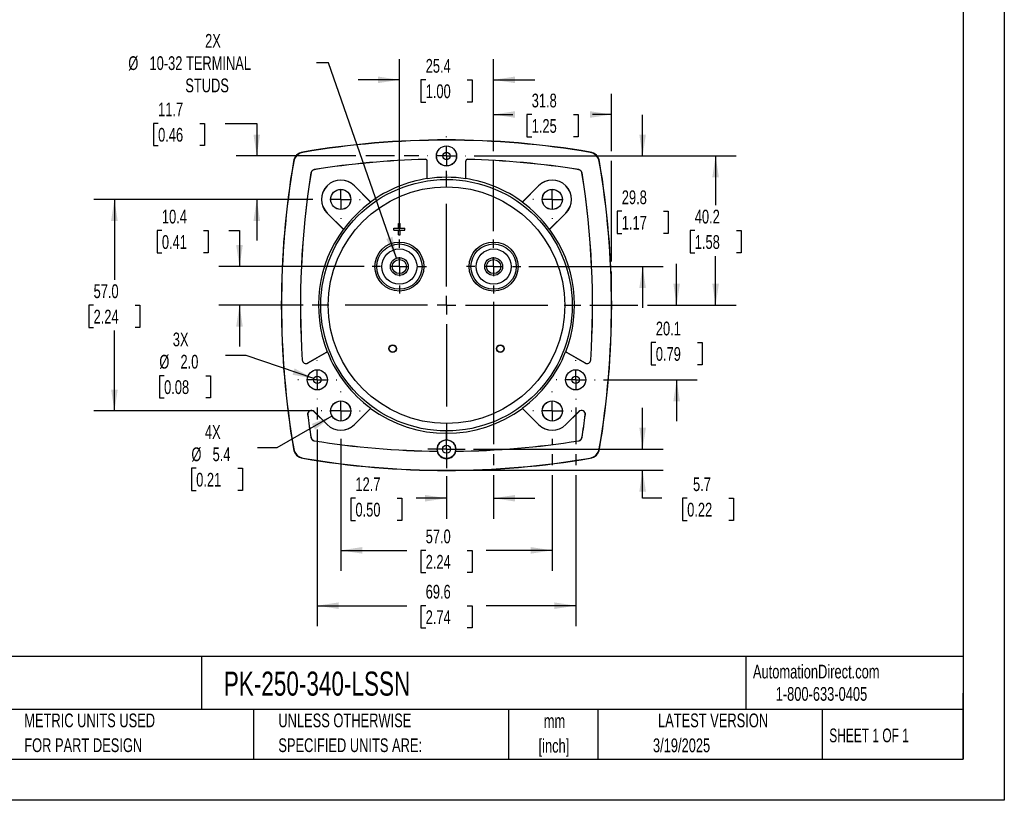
# Model space of a CAD drawing. Header units: millimetres. Extents: x 0 to 489, y 0 to 378.
# Tile 9 of 16: x 224 to 489, y 0 to 210. Entities that reach past the tile are written whole.
import ezdxf

# ---------------------------------------------------------------- set-up
doc = ezdxf.new("R2010")
doc.units = ezdxf.units.MM
doc.header["$LTSCALE"] = 1.75
doc.linetypes.add('CENTERX2', pattern=[20.32, 12.7, -2.54, 2.54, -2.54])
doc.layers.add('CENTER', color=40, linetype='CENTERX2')
doc.layers.add('DIMENSIONS', color=140, linetype='Continuous', lineweight=25)
doc.layers.add('TEXT', color=140, linetype='Continuous', lineweight=25)
doc.styles.add('SLDTEXTSTYLE0', font='TXT', dxfattribs={"width": 0.7})
doc.styles.add('SLDTEXTSTYLE1', font='TXT', dxfattribs={"width": 0.65})
doc.dimstyles.new('SLDDIMSTYLE0', dxfattribs={"dimtxt": 3.776514, "dimasz": 5.7785, "dimexe": 0, "dimexo": 0.0625, "dimgap": 0.944128, "dimtad": 0, "dimtih": 1, "dimtoh": 1, "dimrnd": 1e-09, "dimzin": 4, "dimdsep": 46, "dimtxsty": 'SLDTEXTSTYLE0', "dimsah": 1, "dimcen": 0.09, "dimadec": 0, "dimazin": 1, "dimtfac": 1, "dimtofl": 0, "dimtmove": 0, "dimatfit": 3, "dimfxl": 0, "dimfrac": 2, "dimtolj": 1, "dimtzin": 12, "dimarcsym": 0})
doc.dimstyles.new('SLDDIMSTYLE2', dxfattribs={"dimtxt": 3.776514, "dimasz": 5.7785, "dimexe": 0, "dimexo": 0.0625, "dimgap": 0.944128, "dimtad": 0, "dimtih": 1, "dimtoh": 1, "dimrnd": 1e-09, "dimzin": 12, "dimdsep": 46, "dimtxsty": 'SLDTEXTSTYLE0', "dimsah": 1, "dimcen": 0.09, "dimadec": 0, "dimazin": 3, "dimtfac": 1, "dimtmove": 0, "dimatfit": 0, "dimfxl": 0, "dimfrac": 2, "dimtolj": 1, "dimtzin": 12, "dimarcsym": 0})
doc.dimstyles.new('SLDDIMSTYLE3', dxfattribs={"dimtxt": 3.776514, "dimasz": 5.7785, "dimexe": 0, "dimexo": 0.0625, "dimgap": 0.944128, "dimtad": 0, "dimtih": 1, "dimtoh": 1, "dimrnd": 1e-09, "dimzin": 12, "dimdsep": 46, "dimtxsty": 'SLDTEXTSTYLE0', "dimsah": 1, "dimcen": 0.09, "dimadec": 0, "dimazin": 3, "dimtfac": 1, "dimtofl": 0, "dimtmove": 0, "dimatfit": 3, "dimfxl": 0, "dimfrac": 2, "dimtolj": 1, "dimtzin": 12, "dimarcsym": 0})
doc.dimstyles.new('SLDDIMSTYLE4', dxfattribs={"dimtxt": 3.776514, "dimasz": 5.7785, "dimexe": 0, "dimexo": 0.0625, "dimgap": 0.944128, "dimtad": 0, "dimtih": 1, "dimtoh": 1, "dimrnd": 1e-09, "dimzin": 12, "dimdsep": 46, "dimtxsty": 'SLDTEXTSTYLE0', "dimsah": 1, "dimcen": 0, "dimadec": 0, "dimazin": 3, "dimtfac": 1, "dimtofl": 0, "dimtmove": 0, "dimatfit": 3, "dimfxl": 0, "dimfrac": 2, "dimtolj": 1, "dimtzin": 12, "dimarcsym": 0})
doc.dimstyles.new('SLDDIMSTYLE5', dxfattribs={"dimtxt": 3.776514, "dimasz": 5.7785, "dimexe": 0, "dimexo": 0.0625, "dimgap": 0.944128, "dimtad": 0, "dimtih": 1, "dimtoh": 1, "dimrnd": 1e-09, "dimzin": 12, "dimdsep": 46, "dimtxsty": 'SLDTEXTSTYLE0', "dimsah": 1, "dimcen": 0, "dimadec": 0, "dimazin": 3, "dimtfac": 1, "dimtofl": 0, "dimtmove": 0, "dimatfit": 3, "dimfxl": 0, "dimfrac": 2, "dimtolj": 1, "dimtzin": 12, "dimarcsym": 0})
doc.dimstyles.new('SLDDIMSTYLE6', dxfattribs={"dimtxt": 3.776514, "dimasz": 5.7785, "dimexe": 0, "dimexo": 0.0625, "dimgap": 0.944128, "dimtad": 0, "dimtih": 1, "dimtoh": 1, "dimrnd": 1e-09, "dimzin": 4, "dimdsep": 46, "dimtxsty": 'SLDTEXTSTYLE0', "dimsah": 1, "dimcen": 0, "dimadec": 0, "dimazin": 1, "dimtfac": 1, "dimtofl": 0, "dimtmove": 0, "dimatfit": 3, "dimfxl": 0, "dimfrac": 2, "dimtolj": 1, "dimtzin": 12, "dimarcsym": 0})

# ---------------------------------------------------------------- blocks, each defined once
blk = doc.blocks.new('SW_NOTE_0_1')
at = {"layer": 'TEXT', "color": 0, "linetype": 'CENTERX2', "lineweight": 18, "char_height": 3.704, "attachment_point": 2, "style": 'SLDTEXTSTYLE0'}
for s, insert in [('mm', (4.98, 4.77)), ('[inch]', (4.83, -1.91))]:
    blk.add_mtext(s, dxfattribs=dict(at, insert=insert))
blk = doc.blocks.new('SW_NOTE_0_2')
at = {"layer": 'TEXT', "color": 0, "linetype": 'CENTERX2', "lineweight": 18, "char_height": 3.7042, "attachment_point": 1, "style": 'SLDTEXTSTYLE0'}
for s, insert in [('UNLESS OTHERWISE', (0, 4.77)), ('SPECIFIED UNITS ARE:', (0, -1.91))]:
    blk.add_mtext(s, dxfattribs=dict(at, insert=insert))
blk = doc.blocks.new('SW_NOTE_0_6')
at = {"layer": 'TEXT', "color": 0, "linetype": 'CENTERX2', "lineweight": 18, "char_height": 3.7042, "attachment_point": 1, "style": 'SLDTEXTSTYLE0'}
for s, insert in [('METRIC UNITS USED', (0, 4.77)), ('FOR PART DESIGN', (0, -1.91))]:
    blk.add_mtext(s, dxfattribs=dict(at, insert=insert))
blk = doc.blocks.new('_D_11')
at = {"layer": 'DIMENSIONS'}
for p, q in [((325.93, 153.29), (325.93, 199.65)), ((351.33, 174.91), (351.33, 199.65)), ((325.93, 194.09), (314.82, 194.09)), ((333.02, 194.09), (331.75, 194.09)), ((331.75, 194.09), (331.75, 188.09)), ((344.24, 194.09), (345.51, 194.09)), ((345.51, 194.09), (345.51, 188.09)), ((351.33, 194.09), (362.44, 194.09)), ((331.75, 188.09), (333.02, 188.09)), ((345.51, 188.09), (344.24, 188.09)), ((351.33, 153.29), (351.33, 172.25))]:
    blk.add_line(p, q, dxfattribs=at)
for points in [[(325.93, 194.09), (320.15, 194.98), (320.15, 193.2)], [(351.33, 194.09), (357.11, 193.2), (357.11, 194.98)]]:
    blk.add_solid(points, dxfattribs=at)
at = {"layer": 'DIMENSIONS', "char_height": 3.704, "attachment_point": 1, "style": 'SLDTEXTSTYLE0'}
for s, insert in [('25.4', (333.02, 199.71)), ('1.00', (333.02, 192.87))]:
    blk.add_mtext(s, dxfattribs=dict(at, insert=insert))
blk = doc.blocks.new('_D_12')
at = {"layer": 'DIMENSIONS'}
for p, q in [((351.33, 174.91), (351.33, 190.3)), ((383.08, 174.91), (383.08, 190.3)), ((351.33, 184.75), (356.48, 184.75)), ((361.59, 184.75), (360.32, 184.75)), ((360.32, 184.75), (360.32, 178.74)), ((372.82, 184.75), (374.08, 184.75)), ((374.08, 184.75), (374.08, 178.74)), ((383.08, 184.75), (377.93, 184.75)), ((360.32, 178.74), (361.59, 178.74)), ((374.08, 178.74), (372.82, 178.74)), ((351.33, 153.29), (351.33, 172.25)), ((383.08, 145.11), (383.08, 172.25)), ((383.08, 135.6), (383.08, 142.45))]:
    blk.add_line(p, q, dxfattribs=at)
for points in [[(351.33, 184.75), (357.11, 183.86), (357.11, 185.64)], [(383.08, 184.75), (377.3, 185.64), (377.3, 183.86)]]:
    blk.add_solid(points, dxfattribs=at)
at = {"layer": 'DIMENSIONS', "char_height": 3.704, "attachment_point": 1, "style": 'SLDTEXTSTYLE0'}
for s, insert in [('31.8', (361.59, 190.37)), ('1.25', (361.59, 183.52))]:
    blk.add_mtext(s, dxfattribs=dict(at, insert=insert))
blk = doc.blocks.new('_D_13')
at = {"layer": 'DIMENSIONS'}
for p, q in [((346.09, 173.58), (416.7, 173.58)), ((411.15, 173.58), (411.15, 160.33)), ((405.54, 153.48), (404.27, 153.48)), ((404.27, 153.48), (404.27, 147.48)), ((416.76, 153.48), (418.03, 153.48)), ((418.03, 153.48), (418.03, 147.48)), ((404.27, 147.48), (405.54, 147.48)), ((411.15, 133.38), (411.15, 146.63)), ((418.03, 147.48), (416.76, 147.48)), ((377.26, 133.38), (390.15, 133.38)), ((392.82, 133.38), (416.7, 133.38))]:
    blk.add_line(p, q, dxfattribs=at)
for points in [[(411.15, 173.58), (410.26, 167.8), (412.04, 167.8)], [(411.15, 133.38), (412.04, 139.16), (410.26, 139.16)]]:
    blk.add_solid(points, dxfattribs=at)
at = {"layer": 'DIMENSIONS', "char_height": 3.704, "attachment_point": 1, "style": 'SLDTEXTSTYLE0'}
for s, insert in [('40.2', (405.54, 159.1)), ('1.58', (405.54, 152.25))]:
    blk.add_mtext(s, dxfattribs=dict(at, insert=insert))
blk = doc.blocks.new('_D_14')
at = {"layer": 'DIMENSIONS'}
for p, q in [((391.48, 94.58), (391.48, 105.69)), ((345.91, 94.58), (397.04, 94.58)), ((340.85, 88.93), (397.04, 88.93)), ((391.48, 81.38), (391.48, 88.93)), ((396.68, 81.38), (391.48, 81.38)), ((403.49, 81.38), (402.22, 81.38)), ((402.22, 81.38), (402.22, 75.37)), ((414.71, 81.38), (415.98, 81.38)), ((415.98, 81.38), (415.98, 75.37)), ((402.22, 75.37), (403.49, 75.37)), ((415.98, 75.37), (414.71, 75.37))]:
    blk.add_line(p, q, dxfattribs=at)
for points in [[(391.48, 94.58), (392.37, 100.36), (390.59, 100.36)], [(391.48, 88.93), (390.59, 83.15), (392.37, 83.15)]]:
    blk.add_solid(points, dxfattribs=at)
at = {"layer": 'DIMENSIONS', "char_height": 3.704, "attachment_point": 1, "style": 'SLDTEXTSTYLE0'}
for s, insert in [('5.7', (405.06, 87)), ('0.22', (403.49, 80.15))]:
    blk.add_mtext(s, dxfattribs=dict(at, insert=insert))
blk = doc.blocks.new('_D_15')
at = {"layer": 'DIMENSIONS'}
for p, q in [((303.81, 105.82), (303.81, 102.57)), ((373.44, 105.8), (373.44, 95.91)), ((303.81, 99.9), (303.81, 46.87)), ((373.44, 93.25), (373.44, 90.26)), ((373.44, 87.6), (373.44, 46.87)), ((303.81, 52.43), (327.9, 52.43)), ((333.02, 52.43), (331.75, 52.43)), ((331.75, 52.43), (331.75, 46.43)), ((344.24, 52.43), (345.51, 52.43)), ((345.51, 52.43), (345.51, 46.43)), ((373.44, 52.43), (349.36, 52.43)), ((331.75, 46.43), (333.02, 46.43)), ((345.51, 46.43), (344.24, 46.43))]:
    blk.add_line(p, q, dxfattribs=at)
for points in [[(303.81, 52.43), (309.59, 51.54), (309.59, 53.32)], [(373.44, 52.43), (367.66, 53.32), (367.66, 51.54)]]:
    blk.add_solid(points, dxfattribs=at)
at = {"layer": 'DIMENSIONS', "char_height": 3.704, "attachment_point": 1, "style": 'SLDTEXTSTYLE0'}
for s, insert in [('69.6', (333.02, 58.05)), ('2.74', (333.02, 51.2))]:
    blk.add_mtext(s, dxfattribs=dict(at, insert=insert))
blk = doc.blocks.new('_D_16')
at = {"layer": 'DIMENSIONS'}
for p, q in [((260.91, 182.36), (259.64, 182.36)), ((259.64, 182.36), (259.64, 176.36)), ((272.13, 182.36), (273.4, 182.36)), ((273.4, 182.36), (273.4, 176.36)), ((278.94, 182.36), (287.5, 182.36)), ((287.5, 182.36), (287.5, 173.58)), ((259.64, 176.36), (260.91, 176.36)), ((273.4, 176.36), (272.13, 176.36)), ((314.22, 173.58), (281.94, 173.58)), ((324.6, 173.58), (316.89, 173.58)), ((331.17, 173.58), (327.26, 173.58)), ((302.65, 161.88), (281.94, 161.88)), ((287.5, 161.88), (287.5, 150.77))]:
    blk.add_line(p, q, dxfattribs=at)
for points in [[(287.5, 173.58), (288.39, 179.36), (286.61, 179.36)], [(287.5, 161.88), (286.61, 156.1), (288.39, 156.1)]]:
    blk.add_solid(points, dxfattribs=at)
at = {"layer": 'DIMENSIONS', "char_height": 3.704, "attachment_point": 1, "style": 'SLDTEXTSTYLE0'}
for s, insert in [('11.7', (260.91, 187.98)), ('0.46', (260.91, 181.14))]:
    blk.add_mtext(s, dxfattribs=dict(at, insert=insert))
blk = doc.blocks.new('_D_17')
at = {"layer": 'DIMENSIONS'}
for p, q in [((310.13, 97.4), (310.13, 61.78)), ((367.13, 97.4), (367.13, 95.91)), ((367.13, 93.25), (367.13, 90.26)), ((367.13, 87.6), (367.13, 61.78)), ((310.13, 67.33), (327.9, 67.33)), ((333.02, 67.33), (331.75, 67.33)), ((331.75, 67.33), (331.75, 61.33)), ((344.24, 67.33), (345.51, 67.33)), ((345.51, 67.33), (345.51, 61.33)), ((367.13, 67.33), (349.36, 67.33)), ((331.75, 61.33), (333.02, 61.33)), ((345.51, 61.33), (344.24, 61.33))]:
    blk.add_line(p, q, dxfattribs=at)
for points in [[(310.13, 67.33), (315.91, 66.45), (315.91, 68.22)], [(367.13, 67.33), (361.35, 68.22), (361.35, 66.45)]]:
    blk.add_solid(points, dxfattribs=at)
at = {"layer": 'DIMENSIONS', "char_height": 3.704, "attachment_point": 1, "style": 'SLDTEXTSTYLE0'}
for s, insert in [('57.0', (333.02, 72.95)), ('2.24', (333.02, 66.11))]:
    blk.add_mtext(s, dxfattribs=dict(at, insert=insert))
blk = doc.blocks.new('_D_18')
at = {"layer": 'DIMENSIONS'}
for p, q in [((351.33, 134.27), (351.33, 95.91)), ((351.33, 93.25), (351.33, 90.26)), ((351.33, 87.6), (351.33, 75.82)), ((338.63, 87.3), (338.63, 75.82)), ((314.09, 81.38), (312.83, 81.38)), ((312.83, 81.38), (312.83, 75.37)), ((325.32, 81.38), (326.58, 81.38)), ((326.58, 81.38), (326.58, 75.37)), ((338.63, 81.38), (330.43, 81.38)), ((351.33, 81.38), (362.44, 81.38)), ((312.83, 75.37), (314.09, 75.37)), ((326.58, 75.37), (325.32, 75.37))]:
    blk.add_line(p, q, dxfattribs=at)
for points in [[(338.63, 81.38), (332.85, 82.26), (332.85, 80.49)], [(351.33, 81.38), (357.11, 80.49), (357.11, 82.26)]]:
    blk.add_solid(points, dxfattribs=at)
at = {"layer": 'DIMENSIONS', "char_height": 3.704, "attachment_point": 1, "style": 'SLDTEXTSTYLE0'}
for s, insert in [('12.7', (314.09, 87)), ('0.50', (314.09, 80.15))]:
    blk.add_mtext(s, dxfattribs=dict(at, insert=insert))
blk = doc.blocks.new('_D_19')
at = {"layer": 'DIMENSIONS'}
for p, q in [((306.83, 198.67), (303.59, 198.67)), ((325.14, 146.05), (306.83, 198.67))]:
    blk.add_line(p, q, dxfattribs=at)
blk.add_solid([(325.14, 146.05), (324.08, 151.8), (322.4, 151.21)], dxfattribs=at)
at = {"layer": 'DIMENSIONS', "attachment_point": 1, "style": 'SLDTEXTSTYLE0'}
for s, insert, char_height in [('2X', (273.58, 206.45), 3.704), ('%%c', (252.88, 200.44), 3.704), ('10-32 TERMINAL', (258.59, 200.44), 3.7042), ('STUDS', (268.24, 194.44), 3.704)]:
    blk.add_mtext(s, dxfattribs=dict(at, insert=insert, char_height=char_height))
blk = doc.blocks.new('_D_20')
at = {"layer": 'DIMENSIONS'}
for p, q in [((307.77, 103.52), (292.9, 94.93)), ((292.9, 94.93), (287.71, 94.93)), ((271.17, 89.45), (269.9, 89.45)), ((269.9, 89.45), (269.9, 83.45)), ((282.39, 89.45), (283.66, 89.45)), ((283.66, 89.45), (283.66, 83.45)), ((269.9, 83.45), (271.17, 83.45)), ((283.66, 83.45), (282.39, 83.45))]:
    blk.add_line(p, q, dxfattribs=at)
blk.add_solid([(307.77, 103.52), (302.33, 101.4), (303.21, 99.86)], dxfattribs=at)
at = {"layer": 'DIMENSIONS', "char_height": 3.704, "attachment_point": 1, "style": 'SLDTEXTSTYLE0'}
for s, insert in [('4X', (273.52, 101.07)), ('%%c', (269.89, 95.07)), ('5.4', (275.59, 95.07)), ('0.21', (271.17, 88.22))]:
    blk.add_mtext(s, dxfattribs=dict(at, insert=insert))
blk = doc.blocks.new('_D_21')
at = {"layer": 'DIMENSIONS'}
for p, q in [((391.48, 173.58), (391.48, 184.69)), ((346.09, 173.58), (397.04, 173.58)), ((385.87, 158.68), (384.6, 158.68)), ((384.6, 158.68), (384.6, 152.68)), ((397.09, 158.68), (398.36, 158.68)), ((398.36, 158.68), (398.36, 152.68)), ((384.6, 152.68), (385.87, 152.68)), ((398.36, 152.68), (397.09, 152.68)), ((360.84, 143.78), (397.04, 143.78)), ((391.48, 143.78), (391.48, 132.67))]:
    blk.add_line(p, q, dxfattribs=at)
for points in [[(391.48, 173.58), (392.37, 179.36), (390.59, 179.36)], [(391.48, 143.78), (390.59, 138), (392.37, 138)]]:
    blk.add_solid(points, dxfattribs=at)
at = {"layer": 'DIMENSIONS', "char_height": 3.704, "attachment_point": 1, "style": 'SLDTEXTSTYLE0'}
for s, insert in [('29.8', (385.87, 164.3)), ('1.17', (385.87, 157.45))]:
    blk.add_mtext(s, dxfattribs=dict(at, insert=insert))
blk = doc.blocks.new('_D_22')
at = {"layer": 'DIMENSIONS'}
for p, q in [((302.65, 161.88), (243.57, 161.88)), ((249.13, 161.88), (249.13, 140.23)), ((243.52, 133.38), (242.25, 133.38)), ((242.25, 133.38), (242.25, 127.38)), ((254.74, 133.38), (256.01, 133.38)), ((256.01, 133.38), (256.01, 127.38)), ((242.25, 127.38), (243.52, 127.38)), ((256.01, 127.38), (254.74, 127.38)), ((249.13, 104.88), (249.13, 126.53)), ((302.65, 104.88), (243.57, 104.88))]:
    blk.add_line(p, q, dxfattribs=at)
for points in [[(249.13, 161.88), (248.24, 156.1), (250.02, 156.1)], [(249.13, 104.88), (250.02, 110.66), (248.24, 110.66)]]:
    blk.add_solid(points, dxfattribs=at)
at = {"layer": 'DIMENSIONS', "char_height": 3.704, "attachment_point": 1, "style": 'SLDTEXTSTYLE0'}
for s, insert in [('57.0', (243.52, 139)), ('2.24', (243.52, 132.15))]:
    blk.add_mtext(s, dxfattribs=dict(at, insert=insert))
blk = doc.blocks.new('_D_23')
at = {"layer": 'DIMENSIONS'}
for p, q in [((261.93, 153.48), (260.66, 153.48)), ((260.66, 153.48), (260.66, 147.48)), ((273.15, 153.48), (274.42, 153.48)), ((274.42, 153.48), (274.42, 147.48)), ((279.96, 153.48), (282.84, 153.48)), ((282.84, 153.48), (282.84, 143.78)), ((260.66, 147.48), (261.93, 147.48)), ((274.42, 147.48), (273.15, 147.48)), ((316.42, 143.78), (277.28, 143.78)), ((299.99, 133.38), (277.28, 133.38)), ((282.84, 133.38), (282.84, 122.27))]:
    blk.add_line(p, q, dxfattribs=at)
for points in [[(282.84, 143.78), (283.73, 149.56), (281.95, 149.56)], [(282.84, 133.38), (281.95, 127.6), (283.73, 127.6)]]:
    blk.add_solid(points, dxfattribs=at)
at = {"layer": 'DIMENSIONS', "char_height": 3.704, "attachment_point": 1, "style": 'SLDTEXTSTYLE0'}
for s, insert in [('10.4', (261.93, 159.1)), ('0.41', (261.93, 152.25))]:
    blk.add_mtext(s, dxfattribs=dict(at, insert=insert))
blk = doc.blocks.new('_D_24')
at = {"layer": 'DIMENSIONS'}
for p, q in [((400.65, 133.38), (400.65, 144.49)), ((377.26, 133.38), (390.15, 133.38)), ((392.82, 133.38), (406.2, 133.38)), ((395.04, 123.33), (393.77, 123.33)), ((393.77, 123.33), (393.77, 117.33)), ((406.26, 123.33), (407.53, 123.33)), ((407.53, 123.33), (407.53, 117.33)), ((393.77, 117.33), (395.04, 117.33)), ((407.53, 117.33), (406.26, 117.33)), ((380.93, 113.28), (406.2, 113.28)), ((400.65, 113.28), (400.65, 102.17))]:
    blk.add_line(p, q, dxfattribs=at)
for points in [[(400.65, 133.38), (401.54, 139.16), (399.76, 139.16)], [(400.65, 113.28), (399.76, 107.5), (401.54, 107.5)]]:
    blk.add_solid(points, dxfattribs=at)
at = {"layer": 'DIMENSIONS', "char_height": 3.704, "attachment_point": 1, "style": 'SLDTEXTSTYLE0'}
for s, insert in [('20.1', (395.04, 128.95)), ('0.79', (395.04, 122.1))]:
    blk.add_mtext(s, dxfattribs=dict(at, insert=insert))
blk = doc.blocks.new('_D_25')
at = {"layer": 'DIMENSIONS'}
for p, q in [((284.65, 119.87), (279.06, 119.87)), ((302.87, 113.61), (284.65, 119.87)), ((262.52, 114.39), (261.25, 114.39)), ((261.25, 114.39), (261.25, 108.39)), ((273.74, 114.39), (275.01, 114.39)), ((275.01, 114.39), (275.01, 108.39)), ((261.25, 108.39), (262.52, 108.39)), ((275.01, 108.39), (273.74, 108.39))]:
    blk.add_line(p, q, dxfattribs=at)
blk.add_solid([(302.87, 113.61), (297.69, 116.33), (297.12, 114.64)], dxfattribs=at)
at = {"layer": 'DIMENSIONS', "char_height": 3.704, "attachment_point": 1, "style": 'SLDTEXTSTYLE0'}
for s, insert in [('3X', (264.87, 126.01)), ('%%c', (261.24, 120.01)), ('2.0', (266.94, 120.01)), ('0.08', (262.52, 113.16))]:
    blk.add_mtext(s, dxfattribs=dict(at, insert=insert))
blk = doc.blocks.new('SW_CENTERMARKSYMBOL_0')
at = {"layer": 'CENTER', "color": 0}
for p, q in [((0, 5.08), (0, 36.41)), ((-5.08, 0), (-36.41, 0)), ((0, 0), (-2.54, 0)), ((0, 0), (0, 2.54)), ((0, 0), (0, -2.54)), ((0, 0), (2.54, 0)), ((5.08, 0), (36.41, 0)), ((0, -5.08), (0, -36.41))]:
    blk.add_line(p, q, dxfattribs=at)
blk = doc.blocks.new('SW_CENTERMARKSYMBOL_1')
at = {"layer": 'CENTER', "color": 0}
for p, q in [((0, 5.08), (0, 7.29)), ((-5.08, 0), (-7.29, 0)), ((0, 0), (-2.54, 0)), ((0, 0), (0, 2.54)), ((0, 0), (0, -2.54)), ((0, 0), (2.54, 0)), ((5.08, 0), (7.29, 0)), ((0, -5.08), (0, -7.29))]:
    blk.add_line(p, q, dxfattribs=at)
blk = doc.blocks.new('SW_CENTERMARKSYMBOL_2')
at = {"layer": 'CENTER', "color": 0}
for p, q in [((0, 5.08), (0, 7.29)), ((-5.08, 0), (-7.29, 0)), ((0, 0), (-2.54, 0)), ((0, 0), (0, 2.54)), ((0, 0), (0, -2.54)), ((0, 0), (2.54, 0)), ((5.08, 0), (7.29, 0)), ((0, -5.08), (0, -7.29))]:
    blk.add_line(p, q, dxfattribs=at)
blk = doc.blocks.new('SW_CENTERMARKSYMBOL_3')
at = {"layer": 'CENTER', "color": 0}
for p, q in [((0, 5.08), (0, 5.26)), ((-5.08, 0), (-5.26, 0)), ((0, 0), (-2.54, 0)), ((0, 0), (0, 2.54)), ((0, 0), (0, -2.54)), ((0, 0), (2.54, 0)), ((5.08, 0), (5.26, 0)), ((0, -5.08), (0, -5.26))]:
    blk.add_line(p, q, dxfattribs=at)
blk = doc.blocks.new('SW_CENTERMARKSYMBOL_4')
at = {"layer": 'CENTER', "color": 0}
for p, q in [((0, 5.08), (0, 5.24)), ((-5.08, 0), (-5.24, 0)), ((0, 0), (-2.54, 0)), ((0, 0), (0, 2.54)), ((0, 0), (0, -2.54)), ((0, 0), (2.54, 0)), ((5.08, 0), (5.24, 0)), ((0, -5.08), (0, -5.24))]:
    blk.add_line(p, q, dxfattribs=at)
blk = doc.blocks.new('SW_CENTERMARKSYMBOL_5')
at = {"layer": 'CENTER', "color": 0}
for p, q in [((0, 5.08), (0, 5.26)), ((-5.08, 0), (-5.26, 0)), ((0, 0), (-2.54, 0)), ((0, 0), (0, 2.54)), ((0, 0), (0, -2.54)), ((0, 0), (2.54, 0)), ((5.08, 0), (5.26, 0)), ((0, -5.08), (0, -5.26))]:
    blk.add_line(p, q, dxfattribs=at)
blk = doc.blocks.new('SW_CENTERMARKSYMBOL_6')
at = {"layer": 'CENTER', "color": 0}
for p, q in [((0, 5.08), (0, 5.26)), ((-5.08, 0), (-5.26, 0)), ((0, 0), (-2.54, 0)), ((0, 0), (0, 2.54)), ((0, 0), (0, -2.54)), ((0, 0), (2.54, 0)), ((5.08, 0), (5.26, 0)), ((0, -5.08), (0, -5.26))]:
    blk.add_line(p, q, dxfattribs=at)
blk = doc.blocks.new('SW_CENTERMARKSYMBOL_7')
at = {"layer": 'CENTER', "color": 0}
for p, q in [((0, 5.08), (0, 5.24)), ((-5.08, 0), (-5.24, 0)), ((0, 0), (-2.54, 0)), ((0, 0), (0, 2.54)), ((0, 0), (0, -2.54)), ((0, 0), (2.54, 0)), ((5.08, 0), (5.24, 0)), ((0, -5.08), (0, -5.24))]:
    blk.add_line(p, q, dxfattribs=at)
blk = doc.blocks.new('SW_CENTERMARKSYMBOL_8')
at = {"layer": 'CENTER', "color": 0}
for p, q in [((0, 5.08), (0, 5.26)), ((-5.08, 0), (-5.26, 0)), ((0, 0), (-2.54, 0)), ((0, 0), (0, 2.54)), ((0, 0), (0, -2.54)), ((0, 0), (2.54, 0)), ((5.08, 0), (5.26, 0)), ((0, -5.08), (0, -5.26))]:
    blk.add_line(p, q, dxfattribs=at)
blk = doc.blocks.new('SW_CENTERMARKSYMBOL_9')
at = {"layer": 'CENTER', "color": 0}
for p, q in [((0, 2.54), (0, 5.06)), ((-2.54, 0), (-5.06, 0)), ((0, 0), (-2.54, 0)), ((0, 0), (0, 2.54)), ((0, 0), (0, -2.54)), ((0, 0), (2.54, 0)), ((2.54, 0), (5.06, 0)), ((0, -2.54), (0, -5.06))]:
    blk.add_line(p, q, dxfattribs=at)
blk = doc.blocks.new('SW_CENTERMARKSYMBOL_10')
at = {"layer": 'CENTER', "color": 0}
for p, q in [((0, 5.08), (0, 5.26)), ((-5.08, 0), (-5.26, 0)), ((0, 0), (-2.54, 0)), ((0, 0), (0, 2.54)), ((0, 0), (0, -2.54)), ((0, 0), (2.54, 0)), ((5.08, 0), (5.26, 0)), ((0, -5.08), (0, -5.26))]:
    blk.add_line(p, q, dxfattribs=at)

msp = doc.modelspace()

# ---------------------------------------------------------------- linework, layer by layer
at = {"color": 7, "linetype": 'Continuous'}
for p, q in [((488.954, 377.83), (488.954, 0.005)), ((488.954, 0.005), (0.004, 0.005))]:
    msp.add_line(p, q, dxfattribs=at)
for p, q in [((299.913, 174.548), (299.902, 174.616)), ((332.916, 172.675), (332.917, 172.658)), ((344.342, 172.658), (344.342, 172.675)), ((377.345, 174.548), (377.357, 174.616)), ((297.393, 172.108), (297.461, 172.096)), ((302.955, 169.883), (302.952, 169.9)), ((333.447, 172.158), (333.429, 172.158)), ((333.429, 167.482), (333.429, 172.158)), ((333.447, 167.45), (333.447, 172.158)), ((343.812, 167.45), (343.812, 172.158)), ((343.829, 172.158), (343.812, 172.158)), ((343.829, 167.482), (343.829, 172.158)), ((374.306, 169.9), (374.303, 169.883)), ((379.797, 172.096), (379.865, 172.108)), ((302.109, 169.057), (302.126, 169.054)), ((333.447, 167.45), (333.429, 167.482)), ((343.829, 167.482), (343.812, 167.45)), ((375.132, 169.054), (375.149, 169.057)), ((313.806, 165.557), (313.794, 165.545)), ((318.203, 161.136), (313.794, 165.545)), ((313.806, 165.557), (318.192, 161.171)), ((359.055, 161.136), (363.464, 165.545)), ((359.066, 161.171), (363.452, 165.557)), ((363.464, 165.545), (363.452, 165.557)), ((318.192, 161.171), (318.203, 161.136)), ((359.055, 161.136), (359.066, 161.171)), ((306.464, 158.216), (306.452, 158.203)), ((310.838, 153.817), (306.452, 158.203)), ((310.874, 153.806), (306.464, 158.216)), ((366.385, 153.806), (370.794, 158.216)), ((370.806, 158.203), (366.42, 153.817)), ((370.806, 158.203), (370.794, 158.216)), ((324.429, 153.63), (324.429, 154.13)), ((324.429, 154.13), (325.679, 154.13)), ((325.679, 154.13), (325.679, 155.38)), ((325.679, 155.38), (326.179, 155.38)), ((326.179, 154.13), (326.179, 155.38)), ((326.179, 154.13), (327.429, 154.13)), ((327.429, 153.63), (327.429, 154.13)), ((310.874, 153.806), (310.838, 153.817)), ((324.429, 153.63), (325.679, 153.63)), ((325.679, 152.38), (325.679, 153.63)), ((325.679, 152.38), (326.179, 152.38)), ((326.179, 153.63), (327.429, 153.63)), ((326.179, 152.38), (326.179, 153.63)), ((366.42, 153.817), (366.385, 153.806)), ((301.262, 117.811), (306.496, 120.832)), ((306.533, 120.834), (301.271, 117.796)), ((306.496, 120.832), (306.533, 120.834)), ((370.726, 120.834), (370.763, 120.832)), ((375.987, 117.796), (370.726, 120.834)), ((370.763, 120.832), (375.996, 117.811)), ((299.747, 118.61), (299.765, 118.611)), ((301.262, 117.811), (301.271, 117.796)), ((375.987, 117.796), (375.996, 117.811)), ((377.494, 118.611), (377.511, 118.61)), ((301.22, 103.899), (301.202, 103.897)), ((302.931, 104.749), (302.918, 104.737)), ((306.452, 101.203), (302.918, 104.737)), ((302.931, 104.749), (306.464, 101.216)), ((313.794, 101.216), (318.203, 105.625)), ((318.192, 105.589), (313.806, 101.203)), ((318.203, 105.625), (318.192, 105.589)), ((359.066, 105.589), (359.055, 105.625)), ((359.055, 105.625), (363.464, 101.216)), ((359.066, 105.589), (363.452, 101.203)), ((370.794, 101.216), (374.328, 104.749)), ((374.34, 104.737), (370.806, 101.203)), ((374.34, 104.737), (374.328, 104.749)), ((376.038, 103.899), (376.056, 103.897)), ((306.464, 101.216), (306.452, 101.203)), ((313.794, 101.216), (313.806, 101.203)), ((363.452, 101.203), (363.464, 101.216)), ((370.794, 101.216), (370.806, 101.203)), ((302.126, 97.706), (302.109, 97.703)), ((302.952, 96.86), (302.955, 96.878)), ((374.303, 96.878), (374.306, 96.86)), ((375.149, 97.703), (375.132, 97.706)), ((297.461, 94.664), (297.393, 94.653)), ((336.186, 94.043), (336.172, 94.026)), ((341.087, 94.026), (341.073, 94.043)), ((379.797, 94.664), (379.865, 94.653)), ((299.913, 92.212), (299.902, 92.144)), ((377.345, 92.212), (377.357, 92.144))]:
    msp.add_line(p, q)
for centre, radius in [((338.629, 173.58), 2.719), ((338.629, 173.58), 2.7), ((338.629, 173.58), 1), ((338.629, 133.38), 33.873), ((338.629, 133.383), 31.873), ((310.129, 161.88), 2.719), ((310.129, 161.88), 2.7), ((367.129, 161.88), 2.719), ((367.129, 161.88), 2.7), ((325.929, 143.78), 6.611), ((325.929, 143.78), 6.1), ((351.329, 143.78), 6.611), ((351.329, 143.78), 6.1), ((325.929, 143.78), 4.75), ((325.929, 143.78), 2.4), ((351.329, 143.78), 4.75), ((351.329, 143.78), 2.4), ((325.929, 143.78), 1.9), ((351.329, 143.78), 1.9), ((324.129, 121.68), 1.015), ((324.129, 121.68), 0.95), ((353.129, 121.68), 1.015), ((353.129, 121.68), 0.95), ((303.815, 113.28), 2.719), ((303.815, 113.28), 2.7), ((303.815, 113.28), 1), ((373.443, 113.28), 2.719), ((373.443, 113.28), 2.7), ((373.443, 113.28), 1), ((310.129, 104.88), 2.719), ((310.129, 104.88), 2.7), ((367.129, 104.88), 2.719), ((367.129, 104.88), 2.7), ((338.629, 94.58), 2.5), ((338.629, 94.58), 1.1)]:
    msp.add_circle(centre, radius)
for centre, radius, start, end in [((338.629, -52.17), 230.069, 80.30927, 99.69073), ((338.629, -52.17), 230, 80.30927, 99.69073), ((300.418, 171.591), 3.069, 99.69073, 170.30927), ((300.418, 171.591), 3, 99.69073, 170.30927), ((338.629, -52.17), 224.917, 91.45549, 99.12688), ((338.629, -52.17), 224.9, 91.45549, 99.12688), ((332.929, 172.158), 0.517, 0, 91.4388), ((332.929, 172.158), 0.5, 0, 91.43822), ((344.329, 172.158), 0.517, 88.5612, 180), ((344.329, 172.158), 0.5, 88.56178, 180), ((338.629, -52.17), 224.917, 80.87312, 88.54451), ((338.629, -52.17), 224.9, 80.87312, 88.54451), ((376.84, 171.591), 3, 9.69073, 80.30927), ((376.84, 171.591), 3.069, 9.69073, 80.30927), ((524.179, 133.38), 230.069, 170.30927, 189.69073), ((524.179, 133.38), 230, 170.30927, 189.69073), ((303.114, 168.895), 1.017, 99.12688, 170.87312), ((303.114, 168.895), 1, 99.12688, 170.87312), ((374.144, 168.895), 1, 9.12688, 80.87312), ((374.144, 168.895), 1.017, 9.12688, 80.87312), ((153.079, 133.38), 230, 350.30927, 9.69073), ((153.079, 133.38), 230.069, 350.30927, 9.69073), ((524.179, 133.38), 224.917, 170.87312, 183.76525), ((524.179, 133.38), 224.9, 170.87312, 183.76525), ((338.629, 133.38), 34.497, 98.66981, 126.33019), ((338.629, 133.38), 34.462, 81.3507, 98.6493), ((338.629, 133.38), 34.497, 53.66981, 81.33019), ((153.079, 133.38), 224.9, 356.23475, 9.12688), ((153.079, 133.38), 224.917, 356.23475, 9.12688), ((310.129, 161.88), 5.2, 45, 225), ((310.129, 161.88), 5.183, 45, 225), ((367.129, 161.88), 5.2, 315, 135), ((367.129, 161.88), 5.183, 315, 135), ((338.629, 133.38), 34.462, 126.3507, 143.6493), ((338.629, 133.38), 34.462, 36.3507, 53.6493), ((338.629, 133.38), 34.497, 143.66981, 201.33019), ((338.629, 133.38), 34.497, 338.66981, 36.33019), ((338.629, 133.38), 34.462, 201.3507, 233.6493), ((338.629, 133.38), 34.462, 306.3507, 338.6493), ((300.762, 118.677), 1.017, 183.76533, 300), ((300.762, 118.677), 1, 183.76533, 300), ((376.496, 118.677), 1.017, 240, 356.23467), ((376.496, 118.677), 1, 240, 356.23467), ((302.211, 104.03), 1.017, 45, 187.53235), ((524.179, 133.38), 224.917, 187.53235, 189.12688), ((302.211, 104.03), 1, 45, 187.53235), ((524.179, 133.38), 224.9, 187.53235, 189.12688), ((338.629, 133.38), 34.497, 233.66981, 306.33019), ((375.047, 104.03), 1.017, 352.46765, 135), ((375.047, 104.03), 1, 352.46765, 135), ((153.079, 133.38), 224.9, 350.87312, 352.46765), ((153.079, 133.38), 224.917, 350.87312, 352.46765), ((310.129, 104.88), 5.2, 225, 315), ((310.129, 104.88), 5.183, 225, 315), ((367.129, 104.88), 5.2, 225, 315), ((367.129, 104.88), 5.183, 225, 315), ((303.114, 97.865), 1.017, 189.12688, 260.87312), ((303.114, 97.865), 1, 189.12688, 260.87312), ((338.629, 318.93), 224.917, 260.87312, 269.37395), ((338.629, 318.93), 224.9, 260.87312, 269.37748), ((338.629, 94.58), 2.502, 347.61143, 192.38857), ((338.629, 318.93), 224.9, 270.62252, 279.12688), ((338.629, 318.93), 224.917, 270.62605, 279.12688), ((374.144, 97.865), 1, 279.12688, 350.87312), ((374.144, 97.865), 1.017, 279.12688, 350.87312), ((300.418, 95.169), 3.069, 189.69073, 260.30927), ((300.418, 95.169), 3, 189.69073, 260.30927), ((338.629, 94.58), 2.519, 192.70446, 347.29554), ((376.84, 95.169), 3, 279.69073, 350.30927), ((376.84, 95.169), 3.069, 279.69073, 350.30927), ((338.629, 318.93), 230.069, 260.30927, 279.69073), ((338.629, 318.93), 230, 260.30927, 279.69073)]:
    msp.add_arc(centre, radius, start, end)
at = {"layer": 'TEXT'}
for p, q in [((477.837, 366.712), (477.837, 11.112)), ((477.837, 38.721), (11.112, 38.721)), ((272.578, 38.721), (272.578, 24.447)), ((419.257, 38.721), (419.257, 24.447)), ((477.837, 11.112), (477.837, 28.892)), ((477.837, 24.447), (11.112, 24.447)), ((286.615, 24.447), (286.615, 11.112)), ((355.293, 24.447), (355.293, 11.112)), ((379.421, 24.447), (379.421, 11.112)), ((439.86, 24.447), (439.86, 11.112)), ((11.112, 11.112), (477.837, 11.112))]:
    msp.add_line(p, q, dxfattribs=at)

# ---------------------------------------------------------------- block references
at = {"layer": 'CENTER'}
for name, p in [('SW_CENTERMARKSYMBOL_4', (338.629, 173.58)), ('SW_CENTERMARKSYMBOL_0', (338.629, 133.38)), ('SW_CENTERMARKSYMBOL_3', (310.129, 161.88)), ('SW_CENTERMARKSYMBOL_5', (367.129, 161.88)), ('SW_CENTERMARKSYMBOL_2', (325.929, 143.78)), ('SW_CENTERMARKSYMBOL_1', (351.329, 143.78)), ('SW_CENTERMARKSYMBOL_7', (303.815, 113.28)), ('SW_CENTERMARKSYMBOL_6', (373.443, 113.28)), ('SW_CENTERMARKSYMBOL_8', (310.129, 104.88)), ('SW_CENTERMARKSYMBOL_10', (367.129, 104.88)), ('SW_CENTERMARKSYMBOL_9', (338.629, 94.58))]:
    msp.add_blockref(name, p, dxfattribs=at)
at = {"layer": 'TEXT', "linetype": 'CENTERX2', "lineweight": 18}
for name, p in [('SW_NOTE_0_6', (224.837, 18.612)), ('SW_NOTE_0_2', (293.314, 18.612)), ('SW_NOTE_0_1', (362.751, 18.455))]:
    msp.add_blockref(name, p, dxfattribs=at)

# ---------------------------------------------------------------- texts
for s, insert, char_height, attachment_point, style in [('PK-250-340-LSSN', (278.614, 34.674), 6.48229, 1, 'SLDTEXTSTYLE0'), ('AutomationDirect.com', (421.216, 36.534), 3.70417, 1, 'SLDTEXTSTYLE0'), ('1-800-633-0405', (427.335, 30.515), 3.70417, 1, 'SLDTEXTSTYLE0'), ('LATEST VERSION', (410.466, 23.387), 3.70417, 2, 'SLDTEXTSTYLE0'), ('SHEET 1 OF 1', (441.772, 19.34), 3.70417, 1, 'SLDTEXTSTYLE1'), ('3/19/2025', (401.978, 16.664), 3.7042, 2, 'SLDTEXTSTYLE0')]:
    msp.add_mtext(s, dxfattribs=dict(at, insert=insert, char_height=char_height, attachment_point=attachment_point, style=style))

# ---------------------------------------------------------------- dimensions: what is measured, and where the dimension line sits
at = {"layer": 'DIMENSIONS'}
dim = msp.add_diameter_dim_2p(p1=(326.718, 141.513), p2=(325.14, 146.047), text='2X\\P%%c10-32 TERMINAL\\PSTUDS', dimstyle='SLDDIMSTYLE4', override={"dimpost": '<>'}, dxfattribs=at)
dim.commit()
dim.dimension.update_dxf_attribs({"geometry": '_D_19', "text_midpoint": (276.846, 198.67), "dimtype": 163})
for base, p1, p2, dimstyle, picture, middle in [((351.329, 194.093), (325.929, 151.07), (351.329, 151.07), 'SLDDIMSTYLE2', '_D_11', (338.629, 194.093)), ((383.079, 184.747), (351.329, 151.07), (383.079, 133.38), 'SLDDIMSTYLE3', '_D_12', (367.204, 184.747)), ((338.629, 81.376), (351.329, 136.49), (338.629, 89.521), 'SLDDIMSTYLE2', '_D_18', (319.705, 81.376)), ((373.443, 52.43), (303.815, 108.04), (373.443, 108.021), 'SLDDIMSTYLE3', '_D_15', (338.629, 52.43)), ((367.129, 67.334), (310.129, 99.621), (367.129, 99.621), 'SLDDIMSTYLE0', '_D_17', (338.629, 67.334))]:
    dim = msp.add_linear_dim(base=base, p1=p1, p2=p2, dimstyle=dimstyle, dxfattribs=at)
    dim.commit()
    dim.dimension.update_dxf_attribs({"geometry": picture, "text_midpoint": middle, "dimtype": 160})
for base, p1, p2, dimstyle, picture, middle in [((287.5, 161.88), (333.389, 173.58), (304.87, 161.88), 'SLDDIMSTYLE2', '_D_16', (287.5, 182.364)), ((391.484, 173.58), (358.619, 143.78), (343.869, 173.58), 'SLDDIMSTYLE2', '_D_21', (391.484, 158.68)), ((411.148, 133.38), (343.869, 173.58), (375.042, 133.38), 'SLDDIMSTYLE3', '_D_13', (411.148, 153.48)), ((249.129, 104.88), (304.87, 161.88), (304.87, 104.88), 'SLDDIMSTYLE0', '_D_22', (249.129, 133.38)), ((282.84, 133.38), (318.639, 143.78), (302.216, 133.38), 'SLDDIMSTYLE2', '_D_23', (282.84, 153.48)), ((400.648, 133.38), (378.703, 113.28), (375.042, 133.38), 'SLDDIMSTYLE2', '_D_24', (400.648, 123.33)), ((391.484, 88.93), (343.688, 94.58), (338.629, 88.93), 'SLDDIMSTYLE2', '_D_14', (391.484, 81.376))]:
    dim = msp.add_linear_dim(base=base, p1=p1, p2=p2, angle=90, dimstyle=dimstyle, dxfattribs=at)
    dim.commit()
    dim.dimension.update_dxf_attribs({"geometry": picture, "text_midpoint": middle, "dimtype": 160})
for p1, p2, text, dimstyle, picture, middle in [((304.761, 112.955), (302.869, 113.605), '3X\\P<>', 'SLDDIMSTYLE6', '_D_25', (268.133, 117.39)), ((312.484, 106.24), (307.774, 103.521), '4X\\P<>', 'SLDDIMSTYLE5', '_D_20', (276.781, 92.451))]:
    dim = msp.add_diameter_dim_2p(p1=p1, p2=p2, text=text, dimstyle=dimstyle, dxfattribs=at)
    dim.commit()
    dim.dimension.update_dxf_attribs({"geometry": picture, "text_midpoint": middle, "dimtype": 163})

doc.saveas('drawing.dxf')
